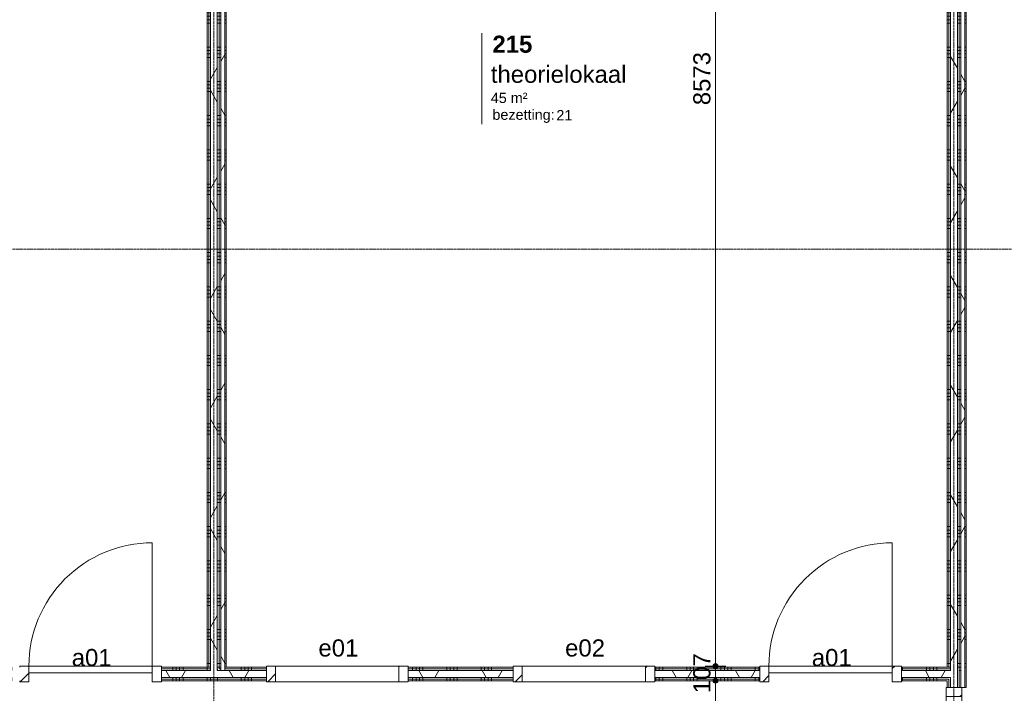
# Model space of a CAD drawing. Header units: millimetres. Extents: x 23523 to 72739, y 19604 to 59318.
# Tile 37 of 44: x 52611 to 59795, y 39958 to 44876. Entities that reach past the tile are written whole.
import ezdxf

# ---------------------------------------------------------------- set-up
doc = ezdxf.new("R2010")
doc.units = ezdxf.units.MM
doc.linetypes.add('stramien', pattern=[22.225, 12.7, -3.175, 3.175, -3.175])
doc.layers.add('00_Algemeen', color=7, linetype='Continuous', lineweight=9, true_color=0x00a600)
for name, color, linetype, lineweight in [('00_Algemeen-50', 7, 'Continuous', 9), ('22_Metselwerk', 7, 'Continuous', 18), ('30_Kozijnen-ramen-deuren', 7, 'Continuous', 9)]:
    doc.layers.add(name, color=color, linetype=linetype, lineweight=lineweight)
doc.styles.add('Arial', font='arial.ttf', dxfattribs={"height": 125})
doc.styles.add('Arial_3', font='arial.ttf', dxfattribs={"height": 1.5})
doc.styles.add('Arial_4', font='arial.ttf', dxfattribs={"height": 75})
doc.styles.add('Arial_B', font='arialbd.ttf', dxfattribs={"height": 125})
doc.dimstyles.new('00_AEE_maatvoering_2_5mm', dxfattribs={"dimscale": 304.8, "dimtxt": 127.532425, "dimasz": 0.459318, "dimexe": 0.246063, "dimexo": 0.0625, "dimgap": 0, "dimtad": 1, "dimdec": 0, "dimzin": 0, "dimdsep": 46, "dimtxsty": 'Arial', "dimblk1": 'DOTSMALL', "dimblk2": 'DOTSMALL', "dimsah": 1, "dimcen": 0.09, "dimdle": 0.246063, "dimazin": 0, "dimtfac": 1, "dimtdec": 4, "dimtix": 1, "dimtmove": 0, "dimatfit": 3, "dimfxl": 0.246063, "dimfxlon": 1, "dimtvp": 1, "dimtolj": 1, "dimtzin": 0, "dimarcsym": 2})
doc.dimstyles.new('00_AEE_maatvoering_2_5mm_2', dxfattribs={"dimscale": 304.8, "dimtxt": 127.532425, "dimasz": 0.459318, "dimexe": 0.246063, "dimexo": 0.0625, "dimgap": 0, "dimtad": 1, "dimdec": 0, "dimzin": 0, "dimdsep": 46, "dimtxsty": 'Arial', "dimblk1": 'DOTSMALL', "dimblk2": 'DOTSMALL', "dimsah": 1, "dimcen": 0.09, "dimdle": 0.246063, "dimazin": 0, "dimtfac": 1, "dimtdec": 4, "dimtix": 1, "dimtmove": 2, "dimatfit": 3, "dimfxl": 0.246063, "dimfxlon": 1, "dimtvp": 1, "dimtolj": 1, "dimtzin": 0, "dimarcsym": 2})
pattern_1 = [(180, (59477.54, 39125), (-3e-14, -250), []), (180, (59477.54, 39150), (-3e-14, -250), []), (180, (59477.54, 39175), (-3e-14, -250), []), (180, (59477.54, 39200), (-3e-14, -250), [])]
pattern_2 = [(1e-13, (59377.54, 44175), (-6e-13, 250), []), (1e-13, (59377.54, 44150), (-6e-13, 250), []), (1e-13, (59377.54, 44125), (-6e-13, 250), []), (1e-13, (59377.54, 44100), (-6e-13, 250), [])]
pattern_3 = [(60, (-5372.46, 0), (-346.4102, 200), []), (120, (-5372.46, 0), (-346.4102, -200), [])]
pattern_4 = [(1e-13, (53977.54, 44175), (-6e-13, 250), []), (1e-13, (53977.54, 44150), (-6e-13, 250), []), (1e-13, (53977.54, 44125), (-6e-13, 250), []), (1e-13, (53977.54, 44100), (-6e-13, 250), [])]
pattern_5 = [(315, (-38517, 64800), (106.06602, 106.06602), [])]
pattern_6 = [(270, (54052.54, 40150), (250, 9e-13), []), (270, (54027.54, 40150), (250, 9e-13), []), (270, (54002.54, 40150), (250, 9e-13), []), (270, (53977.54, 40150), (250, 9e-13), [])]

# ---------------------------------------------------------------- blocks, each defined once
blk = doc.blocks.new('32_AEE_VO_FIX_Binnendeuren - D_1800x2300_Deur_zijlicht rechts 900 lariks-8008739-02 tweede verdieping - B')
at = {"layer": '30_Kozijnen-ramen-deuren', "true_color": 0xc0c0c0}
h = blk.add_hatch(dxfattribs=at)
h.set_pattern_fill('FP_32', color=9, style=0, pattern_type=2)
h.set_pattern_definition(pattern_5)
h.paths.add_polyline_path([(-517, 57), (-517, -57), (-450, -57), (-450, 57)])
h.paths.add_polyline_path([(1417, -25), (1417, -57), (1484, -57), (1484, 57), (1417, 57), (1417, 25)])
h = blk.add_hatch(dxfattribs=at)
h.set_pattern_fill('FP_32', color=9, style=0, pattern_type=2)
h.set_pattern_definition(pattern_5)
h.paths.add_polyline_path([(450, -57), (517, -57), (517, 57), (450, 57)])
at = {"layer": '30_Kozijnen-ramen-deuren'}
for p, q in [((-517, 57), (-450, 57)), ((-450, 57), (-450, -57)), ((450, 57), (517, 57)), ((450, -57), (450, 57)), ((517, 57), (1417, 57)), ((517, 57), (517, -57)), ((1417, 57), (1484, 57)), ((1417, -57), (1417, 57)), ((1484, 57), (1484, 50)), ((-450, -57), (-517, -57)), ((-450, -7), (450, -7)), ((-450, -57), (-450, -7)), ((450, -57), (-450, -57)), ((450, -7), (450, -57)), ((517, -57), (450, -57)), ((1417, -57), (517, -57)), ((1484, -57), (1417, -57))]:
    blk.add_line(p, q, dxfattribs=at)
blk = doc.blocks.new('32_AEE_VO_FIX_Binnendeuren - D_900x2300_Dicht Paneel lariks-V2-02 tweede verdieping - B')
at = {"layer": '30_Kozijnen-ramen-deuren', "true_color": 0xc0c0c0}
h = blk.add_hatch(dxfattribs=at)
h.set_pattern_fill('FP_33', color=9, style=0, pattern_type=2)
h.set_pattern_definition([(225, (63900, 40100), (106.06602, -106.06602), [])])
h.paths.add_polyline_path([(-517, 57), (-517, -57), (-450, -57), (-450, 57)])
h.paths.add_polyline_path([(517, 57), (450, 57), (450, -57), (517, -57), (517, 50)])
at = {"layer": '30_Kozijnen-ramen-deuren'}
for p, q in [((-517, 57), (-450, 57)), ((-517, 50), (-517, 57)), ((-450, 57), (-450, -57)), ((450, 57), (517, 57)), ((450, -57), (450, 57)), ((517, 57), (517, 50)), ((-517, -57), (-517, -50)), ((-450, -57), (-517, -57)), ((-450, -7), (450, -7)), ((-450, -57), (-450, -7)), ((450, -57), (-450, -57)), ((450, -7), (450, -57)), ((517, -57), (450, -57)), ((517, -50), (517, -57))]:
    blk.add_line(p, q, dxfattribs=at)
blk = doc.blocks.new('32_AEE_VO_FIX_Binnendeuren - D_900x2300_Dicht Paneel lariks-V3-02 tweede verdieping - B')
at = {"layer": '30_Kozijnen-ramen-deuren', "true_color": 0xc0c0c0}
h = blk.add_hatch(dxfattribs=at)
h.set_pattern_fill('FP_34', color=9, style=0, pattern_type=2)
h.set_pattern_definition([(225, (58500, 40100), (106.06602, -106.06602), [])])
h.paths.add_polyline_path([(-517, 57), (-517, -57), (-450, -57), (-450, 57)])
h.paths.add_polyline_path([(517, 57), (450, 57), (450, -57), (517, -57), (517, 50)])
at = {"layer": '30_Kozijnen-ramen-deuren'}
for p, q in [((-517, 57), (-450, 57)), ((-517, 50), (-517, 57)), ((-450, 57), (-450, -57)), ((450, 57), (517, 57)), ((450, -57), (450, 57)), ((517, 57), (517, 50)), ((-517, -57), (-517, -50)), ((-450, -57), (-517, -57)), ((-450, -7), (450, -7)), ((-450, -57), (-450, -7)), ((450, -57), (-450, -57)), ((450, -7), (450, -57)), ((517, -57), (450, -57)), ((517, -50), (517, -57))]:
    blk.add_line(p, q, dxfattribs=at)
blk = doc.blocks.new('32_AEE_VO_FIX_Binnenramen - R_b1034xh2367_Vast lariks-V9-02 tweede verdieping - B')
at = {"layer": '30_Kozijnen-ramen-deuren', "true_color": 0xc0c0c0}
h = blk.add_hatch(dxfattribs=at)
h.set_pattern_fill('FP_48', color=9, style=0, pattern_type=2)
h.set_pattern_definition([(45, (-60300, -40100), (-106.06602, 106.06602), [])])
h.paths.add_polyline_path([(517, -57), (517, 57), (450, 57), (450, -57)])
h.paths.add_polyline_path([(-450, -57), (-450, 57), (-517, 57), (-517, -57)])
at = {"layer": '30_Kozijnen-ramen-deuren'}
for p, q in [((-450, 57), (-517, 57)), ((-517, 57), (-517, 50)), ((-450, -57), (-450, 57)), ((-450, 57), (450, 57)), ((517, 57), (450, 57)), ((450, 57), (450, -57)), ((517, 50), (517, 57)), ((-517, -50), (-517, -57)), ((-517, -57), (-450, -57)), ((-450, -57), (450, -57)), ((450, -57), (517, -57)), ((517, -57), (517, -50))]:
    blk.add_line(p, q, dxfattribs=at)
blk = doc.blocks.new('32_AEE_VO_FIX_Binnenramen - R_b1034xh2367_Vast lariks dicht-8011881-02 tweede verdieping - B')
at = {"layer": '30_Kozijnen-ramen-deuren', "true_color": 0xc0c0c0}
h = blk.add_hatch(dxfattribs=at)
h.set_pattern_fill('FP_49', color=9, style=0, pattern_type=2)
h.set_pattern_definition([(45, (-62100, -40100), (-106.06602, 106.06602), [])])
h.paths.add_polyline_path([(517, -57), (517, 57), (450, 57), (450, -57)])
h.paths.add_polyline_path([(-450, -57), (-450, 57), (-517, 57), (-517, -57)])
at = {"layer": '30_Kozijnen-ramen-deuren'}
for p, q in [((-450, 57), (-517, 57)), ((-517, 57), (-517, 50)), ((-450, -57), (-450, 57)), ((-450, 57), (450, 57)), ((517, 57), (450, 57)), ((450, 57), (450, -57)), ((517, 50), (517, 57)), ((-517, -50), (-517, -57)), ((-517, -57), (-450, -57)), ((-450, -57), (450, -57)), ((450, -57), (517, -57)), ((517, -57), (517, -50))]:
    blk.add_line(p, q, dxfattribs=at)
blk = doc.blocks.new('30_AEE_VO_draairichting - 30_AEE_VO_draairichting-8193168-02 tweede verdieping - B')
at = {"layer": '30_Kozijnen-ramen-deuren'}
blk.add_line((-450, -900), (-450, 0), dxfattribs=at)
blk.add_arc((-450, 0), 900, 270, 0, dxfattribs=at)
blk = doc.blocks.new('00_AEE_tag_ruimte_groot_2192_zonder PVE - Naam nummer oppervlak bezettingsgraad-5019603-02 tweede verdieping - B')
at = {"layer": '00_Algemeen', "color": 7}
for p, q in [((-8.06, 7.73), (-8.06, 3.23)), ((-8.06, 3.23), (-8.06, 0.65)), ((-8.06, 0.65), (-8.06, -2.44)), ((-8.06, -2.44), (-8.06, -5.54))]:
    blk.add_line(p, q, dxfattribs=at)
at = {"layer": '00_Algemeen', "color": 8, "true_color": 0x808080, "insert": (-6.49, -3.42), "char_height": 1.5, "width": 10.8228, "attachment_point": 1, "style": 'Arial_3'}
blk.add_mtext('bezetting:', dxfattribs=at)
blk = doc.blocks.new('DIMBLOCK47-02 tweede verdieping - B')
at = {"layer": '00_Algemeen-50', "transparency": 16777216}
h = blk.add_hatch(color=256, dxfattribs=at)
edge = h.paths.add_edge_path()
edge.add_arc((57687.8, 40050), 17.5, 0, 360)
h = blk.add_hatch(color=256, dxfattribs=at)
edge = h.paths.add_edge_path()
edge.add_arc((57687.8, 37850), 17.5, 0, 360)
for p, q in [((57687.8, 40050), (57612.8, 40050)), ((57687.8, 37775), (57687.8, 40050)), ((57687.8, 40050), (57762.8, 40050)), ((57687.8, 37850), (57612.8, 37850)), ((57687.8, 37850), (57762.8, 37850))]:
    blk.add_line(p, q, dxfattribs=at)
for centre in [(57687.8, 40050), (57687.8, 37850)]:
    blk.add_circle(centre, 17.5, dxfattribs=at)
at = {"layer": '00_Algemeen-50', "color": 0, "transparency": 16777216, "insert": (57525.5, 38488.5), "char_height": 125, "width": 461.471, "attachment_point": 1, "rotation": 90, "line_spacing_factor": 0.941778, "style": 'Arial'}
blk.add_mtext('2200', dxfattribs=at)
blk = doc.blocks.new('_DotSmall')
at = {"color": 0, "linetype": 'ByBlock', "const_width": 0.5}
blk.add_lwpolyline([(-0.0625, 0, 1), (0.0625, 0, 1)], format="xyb", close=True, dxfattribs=at)
blk = doc.blocks.new('DIMBLOCK48-02 tweede verdieping - B')
at = {"layer": '00_Algemeen-50', "transparency": 16777216}
h = blk.add_hatch(color=256, dxfattribs=at)
edge = h.paths.add_edge_path()
edge.add_arc((57687.8, 40157), 17.5, 0, 360)
h = blk.add_hatch(color=256, dxfattribs=at)
edge = h.paths.add_edge_path()
edge.add_arc((57687.8, 40050), 17.5, 0, 360)
for p, q in [((57687.8, 40157), (57612.8, 40157)), ((57687.8, 40050), (57687.8, 40157)), ((57687.8, 40157), (57762.8, 40157)), ((57687.8, 40050), (57612.8, 40050)), ((57687.8, 40050), (57762.8, 40050))]:
    blk.add_line(p, q, dxfattribs=at)
for centre in [(57687.8, 40157), (57687.8, 40050)]:
    blk.add_circle(centre, 17.5, dxfattribs=at)
at = {"layer": '00_Algemeen-50', "color": 0, "transparency": 16777216, "insert": (57525.5, 39959.3), "char_height": 125, "width": 346.103, "attachment_point": 1, "rotation": 90, "line_spacing_factor": 0.941778, "style": 'Arial'}
blk.add_mtext('107', dxfattribs=at)
blk = doc.blocks.new('DIMBLOCK49-02 tweede verdieping - B')
at = {"layer": '00_Algemeen-50', "transparency": 16777216}
h = blk.add_hatch(color=256, dxfattribs=at)
edge = h.paths.add_edge_path()
edge.add_arc((57687.8, 48730), 17.5, 0, 360)
h = blk.add_hatch(color=256, dxfattribs=at)
edge = h.paths.add_edge_path()
edge.add_arc((57687.8, 40157), 17.5, 0, 360)
for p, q in [((57687.8, 40157), (57687.8, 48805)), ((57687.8, 48730), (57612.8, 48730)), ((57687.8, 48730), (57762.8, 48730)), ((57687.8, 40157), (57612.8, 40157)), ((57687.8, 40157), (57762.8, 40157))]:
    blk.add_line(p, q, dxfattribs=at)
for centre in [(57687.8, 48730), (57687.8, 40157)]:
    blk.add_circle(centre, 17.5, dxfattribs=at)
at = {"layer": '00_Algemeen-50', "color": 0, "transparency": 16777216, "insert": (57525.5, 44251.2), "char_height": 125, "width": 461.471, "attachment_point": 1, "rotation": 90, "line_spacing_factor": 0.941778, "style": 'Arial'}
blk.add_mtext('8573', dxfattribs=at)

msp = doc.modelspace()

# ---------------------------------------------------------------- hatches: boundary and pattern name
at = {"layer": '22_Metselwerk', "lineweight": 9}
h = msp.add_hatch(dxfattribs=at)
h.set_pattern_fill('FP_20', color=256, angle=90, style=0, pattern_type=2)
h.set_pattern_definition(pattern_4)
h.paths.add_polyline_path([(53977.5, 40150), (53990, 40150), (53990, 48400), (53977.5, 48400), (53977.5, 40303)])
h = msp.add_hatch(dxfattribs=at)
h.set_pattern_fill('FP_20', color=256, angle=90, style=0, pattern_type=2)
h.set_pattern_definition(pattern_4)
h.paths.add_polyline_path([(53990, 40150), (54002.5, 40150), (54002.5, 48400), (53990, 48400), (53990, 40303)])
h = msp.add_hatch(dxfattribs=at)
h.set_pattern_fill('FP_11', color=256, angle=60, style=0, pattern_type=2)
h.set_pattern_definition(pattern_3)
h.paths.add_polyline_path([(54052.5, 40125), (54052.5, 48400), (54002.5, 48400), (54002.5, 40125)])
h = msp.add_hatch(dxfattribs=at)
h.set_pattern_fill('FP_20', color=256, angle=90, style=0, pattern_type=2)
h.set_pattern_definition(pattern_4)
h.paths.add_polyline_path([(54065, 40137.5), (54065, 48400), (54052.5, 48400), (54052.5, 40137.5)])
h = msp.add_hatch(dxfattribs=at)
h.set_pattern_fill('FP_20', color=256, angle=90, style=0, pattern_type=2)
h.set_pattern_definition(pattern_4)
h.paths.add_polyline_path([(54065, 40150), (54077.5, 40150), (54077.5, 48400), (54065, 48400), (54065, 40303)])
h = msp.add_hatch(dxfattribs=at)
h.set_pattern_fill('FP_11', color=256, angle=60, style=0, pattern_type=2)
h.set_pattern_definition(pattern_3)
h.paths.add_polyline_path([(54107.5, 40125), (54107.5, 48400), (54077.5, 48400), (54077.5, 40125)])
h = msp.add_hatch(dxfattribs=at)
h.set_pattern_fill('FP_132', color=256, angle=90, style=0, pattern_type=2)
h.set_pattern_definition([(1e-13, (54077.54, 44175), (-6e-13, 250), []), (1e-13, (54077.54, 44150), (-6e-13, 250), []), (1e-13, (54077.54, 44125), (-6e-13, 250), []), (1e-13, (54077.54, 44100), (-6e-13, 250), [])])
h.paths.add_polyline_path([(54107.5, 40150), (54117.5, 40150), (54117.5, 48400), (54107.5, 48400), (54107.5, 40303)])
h = msp.add_hatch(dxfattribs=at)
h.set_pattern_fill('FP_19', color=256, angle=90, style=0, pattern_type=2)
h.set_pattern_definition(pattern_2)
h.paths.add_polyline_path([(59390, 40150), (59390, 48400), (59377.5, 48400), (59377.5, 40150)])
h = msp.add_hatch(dxfattribs=at)
h.set_pattern_fill('FP_19', color=256, angle=90, style=0, pattern_type=2)
h.set_pattern_definition(pattern_2)
h.paths.add_polyline_path([(59390, 40150), (59402.5, 40150), (59402.5, 48400), (59390, 48400), (59390, 40303)])
h = msp.add_hatch(dxfattribs=at)
h.set_pattern_fill('FP_11', color=256, angle=60, style=0, pattern_type=2)
h.set_pattern_definition(pattern_3)
h.paths.add_polyline_path([(59452.5, 40125), (59452.5, 48400), (59402.5, 48400), (59402.5, 40125)])
h = msp.add_hatch(dxfattribs=at)
h.set_pattern_fill('FP_19', color=256, angle=90, style=0, pattern_type=2)
h.set_pattern_definition(pattern_2)
h.paths.add_polyline_path([(59452.5, 40137.5), (59465, 40137.5), (59465, 48400), (59452.5, 48400), (59452.5, 40150)])
h = msp.add_hatch(dxfattribs=at)
h.set_pattern_fill('FP_19', color=256, angle=90, style=0, pattern_type=2)
h.set_pattern_definition(pattern_2)
h.paths.add_polyline_path([(59477.5, 40150), (59477.5, 48400), (59465, 48400), (59465, 40150)])
h = msp.add_hatch(dxfattribs=at)
h.set_pattern_fill('FP_11', color=256, angle=60, style=0, pattern_type=2)
h.set_pattern_definition(pattern_3)
h.paths.add_polyline_path([(59477.5, 40150), (59507.5, 40150), (59507.5, 48400), (59477.5, 48400), (59477.5, 40303)])
h = msp.add_hatch(dxfattribs=at)
h.set_pattern_fill('FP_130', color=256, angle=90, style=0, pattern_type=2)
h.set_pattern_definition([(1e-13, (59477.54, 44175), (-6e-13, 250), []), (1e-13, (59477.54, 44150), (-6e-13, 250), []), (1e-13, (59477.54, 44125), (-6e-13, 250), []), (1e-13, (59477.54, 44100), (-6e-13, 250), [])])
h.paths.add_polyline_path([(59507.5, 40150), (59517.5, 40150), (59517.5, 48400), (59507.5, 48400), (59507.5, 40303)])
h = msp.add_hatch(dxfattribs=at)
h.set_pattern_fill('FP_98', color=256, angle=-270, style=0, pattern_type=2)
h.set_pattern_definition(pattern_6)
h.paths.add_polyline_path([(59477.5, 40137.5), (59477.5, 40150), (59465, 40150), (59465, 40137.5)])
h.paths.add_polyline_path([(59044.5, 40137.5), (59402.5, 40137.5), (59402.5, 40150), (59044.5, 40150)])
h.paths.add_polyline_path([(57799, 40137.5), (58010.5, 40137.5), (58010.5, 40150), (57244.5, 40150), (57244.5, 40137.5)])
h.paths.add_polyline_path([(56210.5, 40137.5), (56210.5, 40150), (55444.5, 40150), (55444.5, 40137.5)])
h.paths.add_polyline_path([(53644.5, 40137.5), (54002.5, 40137.5), (54002.5, 40150), (53644.5, 40150)])
h.paths.add_polyline_path([(54158.4, 40137.5), (54410.5, 40137.5), (54410.5, 40150), (54107.5, 40150), (54107.5, 40137.5)])
h.paths.add_polyline_path([(54077.5, 40137.5), (54077.5, 40150), (54065, 40150), (54065, 40137.5)])
h.paths.add_polyline_path([(52503.6, 40137.5), (52610.5, 40137.5), (52610.5, 40150), (51844.5, 40150), (51844.5, 40137.5)])
h.paths.add_polyline_path([(50044.5, 40137.5), (50810.5, 40137.5), (50810.5, 40150), (50044.5, 40150)])
h.paths.add_polyline_path([(48863, 40137.5), (49010.5, 40137.5), (49010.5, 40150), (48827.5, 40150), (48827.5, 40137.5)])
h = msp.add_hatch(dxfattribs=at)
h.set_pattern_fill('FP_98', color=256, angle=-270, style=0, pattern_type=2)
h.set_pattern_definition(pattern_6)
h.paths.add_polyline_path([(59044.5, 40125), (59402.5, 40125), (59402.5, 40137.5), (59044.5, 40137.5)])
h.paths.add_polyline_path([(59465, 40125), (59465, 40137.5), (59452.5, 40137.5), (59452.5, 40125), (59453.8, 40125)])
h.paths.add_polyline_path([(58010.5, 40125), (58010.5, 40137.5), (57244.5, 40137.5), (57244.5, 40125), (57799, 40125)])
h.paths.add_polyline_path([(56210.5, 40125), (56210.5, 40137.5), (55444.5, 40137.5), (55444.5, 40125)])
h.paths.add_polyline_path([(53644.5, 40125), (54002.5, 40125), (54002.5, 40137.5), (53644.5, 40137.5)])
h.paths.add_polyline_path([(52503.6, 40125), (52610.5, 40125), (52610.5, 40137.5), (51844.5, 40137.5), (51844.5, 40125)])
h.paths.add_polyline_path([(54052.5, 40125), (54077.5, 40125), (54077.5, 40137.5), (54052.5, 40137.5)])
h.paths.add_polyline_path([(54107.5, 40125), (54410.5, 40125), (54410.5, 40137.5), (54107.5, 40137.5)])
h.paths.add_polyline_path([(50810.5, 40125), (50810.5, 40137.5), (50044.5, 40137.5), (50044.5, 40125)])
h.paths.add_polyline_path([(49010.5, 40125), (49010.5, 40137.5), (48827.5, 40137.5), (48827.5, 40125), (48863, 40125)])
h = msp.add_hatch(dxfattribs=at)
h.set_pattern_fill('FP_11', color=256, angle=60, style=0, pattern_type=2)
h.set_pattern_definition(pattern_3)
h.paths.add_polyline_path([(59402.5, 40075), (59452.5, 40075), (59452.5, 40125), (59044.5, 40125), (59044.5, 40075), (59122.8, 40075)])
h.paths.add_polyline_path([(58010.5, 40075), (58010.5, 40125), (57244.5, 40125), (57244.5, 40075), (57799, 40075)])
h.paths.add_polyline_path([(54410.5, 40075), (54410.5, 40125), (53644.5, 40125), (53644.5, 40075), (54158.4, 40075)])
h.paths.add_polyline_path([(55444.5, 40075), (56210.5, 40075), (56210.5, 40125), (55444.5, 40125)])
h.paths.add_polyline_path([(52503.6, 40075), (52610.5, 40075), (52610.5, 40125), (51844.5, 40125), (51844.5, 40075)])
h.paths.add_polyline_path([(50810.5, 40075), (50810.5, 40125), (50044.5, 40125), (50044.5, 40075)])
h.paths.add_polyline_path([(49010.5, 40075), (49010.5, 40125), (48827.5, 40125), (48827.5, 40075), (48863, 40075)])
h = msp.add_hatch(dxfattribs=at)
h.set_pattern_fill('FP_13', color=256, angle=90, style=0, pattern_type=2)
h.set_pattern_definition(pattern_1)
h.paths.add_polyline_path([(59465, 40001), (59465, 40125), (59452.5, 40125), (59452.5, 40001), (59453.8, 40001)])
h = msp.add_hatch(dxfattribs=at)
h.set_pattern_fill('FP_13', color=256, angle=90, style=0, pattern_type=2)
h.set_pattern_definition(pattern_1)
h.paths.add_polyline_path([(59465, 40001), (59477.5, 40001), (59477.5, 40137.5), (59465, 40137.5), (59465, 40050)])
h = msp.add_hatch(dxfattribs=at)
h.set_pattern_fill('FP_131', color=256, angle=90, style=0, pattern_type=2)
h.set_pattern_definition([(0, (59477.54, 39975.5), (0, 250), []), (0, (59477.54, 39950.5), (0, 250), []), (0, (59477.54, 39925.5), (0, 250), []), (0, (59477.54, 39900.5), (0, 250), [])])
h.paths.add_polyline_path([(59517.5, 40001), (59517.5, 40150), (59507.5, 40150), (59507.5, 40001)])
h = msp.add_hatch(dxfattribs=at)
h.set_pattern_fill('FP_98', color=256, angle=-270, style=0, pattern_type=2)
h.set_pattern_definition(pattern_6)
h.paths.add_polyline_path([(59390, 40062.5), (59402.5, 40062.5), (59402.5, 40075), (59044.5, 40075), (59044.5, 40062.5), (59122.8, 40062.5)])
h.paths.add_polyline_path([(54410.5, 40062.5), (54410.5, 40075), (53644.5, 40075), (53644.5, 40062.5), (54158.4, 40062.5)])
h.paths.add_polyline_path([(56210.5, 40062.5), (56210.5, 40075), (55444.5, 40075), (55444.5, 40062.5)])
h.paths.add_polyline_path([(57799, 40062.5), (58010.5, 40062.5), (58010.5, 40075), (57244.5, 40075), (57244.5, 40062.5)])
h.paths.add_polyline_path([(52503.6, 40062.5), (52610.5, 40062.5), (52610.5, 40075), (51844.5, 40075), (51844.5, 40062.5)])
h.paths.add_polyline_path([(50044.5, 40062.5), (50810.5, 40062.5), (50810.5, 40075), (50044.5, 40075)])
h.paths.add_polyline_path([(49010.5, 40062.5), (49010.5, 40075), (48827.5, 40075), (48827.5, 40062.5), (48863, 40062.5)])
h = msp.add_hatch(dxfattribs=at)
h.set_pattern_fill('FP_98', color=256, angle=-270, style=0, pattern_type=2)
h.set_pattern_definition(pattern_6)
h.paths.add_polyline_path([(59377.5, 40050), (59390, 40050), (59390, 40062.5), (59044.5, 40062.5), (59044.5, 40050), (59122.8, 40050)])
h.paths.add_polyline_path([(56210.5, 40050), (56210.5, 40062.5), (55444.5, 40062.5), (55444.5, 40050)])
h.paths.add_polyline_path([(57244.5, 40050), (58010.5, 40050), (58010.5, 40062.5), (57244.5, 40062.5)])
h.paths.add_polyline_path([(54158.4, 40050), (54410.5, 40050), (54410.5, 40062.5), (53644.5, 40062.5), (53644.5, 40050), (53827.4, 40050)])
h.paths.add_polyline_path([(52610.5, 40050), (52610.5, 40062.5), (51844.5, 40062.5), (51844.5, 40050), (52503.6, 40050)])
h.paths.add_polyline_path([(50810.5, 40050), (50810.5, 40062.5), (50044.5, 40062.5), (50044.5, 40050)])
h.paths.add_polyline_path([(49010.5, 40050), (49010.5, 40062.5), (48827.5, 40062.5), (48827.5, 40050), (48863, 40050)])

# ---------------------------------------------------------------- linework, layer by layer
at = {"layer": '00_Algemeen', "color": 150, "linetype": 'stramien', "true_color": 0x0080ff}
for p, q in [((54027.5, 20667.9), (54027.5, 59018.3)), ((59427.5, 20667.9), (59427.5, 59018.3)), ((72439, 43200), (23823.4, 43200))]:
    msp.add_line(p, q, dxfattribs=at)
at = {"layer": '22_Metselwerk', "lineweight": 9}
for p, q in [((53977.5, 48400), (53977.5, 40150)), ((53990, 48400), (53990, 40150)), ((54065, 48400), (54065, 40137.5)), ((54077.5, 48400), (54077.5, 40125)), ((54107.5, 48400), (54107.5, 40125)), ((54117.5, 40150), (54117.5, 48400)), ((59377.5, 48400), (59377.5, 40150)), ((59390, 48400), (59390, 40150)), ((59465, 48400), (59465, 40001)), ((59477.5, 48400), (59477.5, 40001)), ((59507.5, 48400), (59507.5, 40001)), ((59517.5, 40001), (59517.5, 48400)), ((53977.5, 40150), (53644.5, 40150)), ((53644.5, 40150), (53644.5, 40125)), ((54002.5, 40137.5), (53644.5, 40137.5)), ((53990, 40150), (54002.5, 40150)), ((54077.5, 40137.5), (54065, 40137.5)), ((54410.5, 40150), (54107.5, 40150)), ((54410.5, 40137.5), (54107.5, 40137.5)), ((54410.5, 40125), (54410.5, 40150)), ((56210.5, 40150), (55444.5, 40150)), ((55444.5, 40150), (55444.5, 40125)), ((56210.5, 40137.5), (55444.5, 40137.5)), ((56210.5, 40125), (56210.5, 40150)), ((58010.5, 40150), (57244.5, 40150)), ((57244.5, 40150), (57244.5, 40125)), ((58010.5, 40137.5), (57244.5, 40137.5)), ((58010.5, 40125), (58010.5, 40150)), ((59377.5, 40150), (59044.5, 40150)), ((59044.5, 40150), (59044.5, 40125)), ((59402.5, 40137.5), (59044.5, 40137.5)), ((59390, 40150), (59402.5, 40150)), ((53644.5, 40075), (53644.5, 40050)), ((54410.5, 40062.5), (53644.5, 40062.5)), ((53644.5, 40050), (54410.5, 40050)), ((54410.5, 40050), (54410.5, 40075)), ((55444.5, 40075), (55444.5, 40050)), ((56210.5, 40062.5), (55444.5, 40062.5)), ((55444.5, 40050), (56210.5, 40050)), ((56210.5, 40050), (56210.5, 40075)), ((57244.5, 40075), (57244.5, 40050)), ((58010.5, 40062.5), (57244.5, 40062.5)), ((57244.5, 40050), (58010.5, 40050)), ((58010.5, 40050), (58010.5, 40075)), ((59044.5, 40075), (59044.5, 40050)), ((59390, 40062.5), (59044.5, 40062.5)), ((59044.5, 40050), (59377.5, 40050)), ((59377.5, 40050), (59377.5, 40001)), ((59390, 40001), (59390, 40062.5)), ((59377.5, 40001), (59402.5, 40001)), ((59452.5, 40001), (59517.5, 40001))]:
    msp.add_line(p, q, dxfattribs=at)
at = {"layer": '22_Metselwerk'}
for p, q in [((54002.5, 48400), (54002.5, 40125)), ((54052.5, 48400), (54052.5, 40125)), ((59402.5, 48400), (59402.5, 40125)), ((59452.5, 48400), (59452.5, 40001)), ((53644.5, 40125), (53644.5, 40075)), ((54002.5, 40125), (53644.5, 40125)), ((54410.5, 40125), (54052.5, 40125)), ((54410.5, 40075), (54410.5, 40125)), ((55444.5, 40125), (55444.5, 40075)), ((56210.5, 40125), (55444.5, 40125)), ((56210.5, 40075), (56210.5, 40125)), ((57244.5, 40125), (57244.5, 40075)), ((58010.5, 40125), (57244.5, 40125)), ((58010.5, 40075), (58010.5, 40125)), ((59044.5, 40125), (59044.5, 40075)), ((59402.5, 40125), (59044.5, 40125)), ((54410.5, 40075), (53644.5, 40075)), ((56210.5, 40075), (55444.5, 40075)), ((58010.5, 40075), (57244.5, 40075)), ((59402.5, 40075), (59044.5, 40075)), ((59402.5, 40001), (59402.5, 40075)), ((59402.5, 40001), (59452.5, 40001))]:
    msp.add_line(p, q, dxfattribs=at)

# ---------------------------------------------------------------- block references
at = {"layer": '00_Algemeen', "color": 8, "true_color": 0x808080, "xscale": 49.99999999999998, "yscale": 49.99999999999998, "zscale": 49.99999999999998}
msp.add_blockref('00_AEE_tag_ruimte_groot_2192_zonder PVE - Naam nummer oppervlak bezettingsgraad-5019603-02 tweede verdieping - B', (56384.5, 44390.7), dxfattribs=at)
at = {"layer": '30_Kozijnen-ramen-deuren'}
for name, p, rotation in [('30_AEE_VO_draairichting - 30_AEE_VO_draairichting-8193168-02 tweede verdieping - B', (53127.5, 40157), 180), ('30_AEE_VO_draairichting - 30_AEE_VO_draairichting-8193168-02 tweede verdieping - B', (58527.5, 40157), 180), ('32_AEE_VO_FIX_Binnendeuren - D_900x2300_Dicht Paneel lariks-V3-02 tweede verdieping - B', (53127.5, 40100), 180), ('32_AEE_VO_FIX_Binnendeuren - D_900x2300_Dicht Paneel lariks-V2-02 tweede verdieping - B', (58527.5, 40100), 180), ('32_AEE_VO_FIX_Binnendeuren - D_1800x2300_Deur_zijlicht rechts 900 lariks-8008739-02 tweede verdieping - B', (59427.5, 38517), 90)]:
    msp.add_blockref(name, p, dxfattribs=dict(at, rotation=rotation))
for name, p in [('32_AEE_VO_FIX_Binnenramen - R_b1034xh2367_Vast lariks-V9-02 tweede verdieping - B', (54927.5, 40100)), ('32_AEE_VO_FIX_Binnenramen - R_b1034xh2367_Vast lariks dicht-8011881-02 tweede verdieping - B', (56727.5, 40100))]:
    msp.add_blockref(name, p, dxfattribs=at)

# ---------------------------------------------------------------- texts
at = {"layer": '00_Algemeen', "color": 7, "char_height": 125, "attachment_point": 1}
for s, insert, width, style in [('215', (56060.1, 44759.2), 348.734, 'Arial_B'), ('theorielokaal', (56048.2, 44539.7), 1182.489, 'Arial'), ('a01', (52990.3, 40282.1), 348.734, 'Arial'), ('a01', (58390.3, 40282.1), 348.734, 'Arial')]:
    msp.add_mtext(s, dxfattribs=dict(at, insert=insert, width=width, style=style))
at = {"layer": '00_Algemeen', "color": 8, "true_color": 0x808080, "char_height": 75, "attachment_point": 1, "style": 'Arial_4'}
for s, insert, width in [('45 m²', (56048.2, 44342.3), 332.7), ('21', (56526.7, 44216), 144.304)]:
    msp.add_mtext(s, dxfattribs=dict(at, insert=insert, width=width))
at = {"layer": '30_Kozijnen-ramen-deuren', "char_height": 125, "width": 348.734, "attachment_point": 1, "style": 'Arial'}
for s, insert in [('e01', (54790.3, 40352.1)), ('e02', (56590.3, 40352.1))]:
    msp.add_mtext(s, dxfattribs=dict(at, insert=insert))

# ---------------------------------------------------------------- dimensions: what is measured, and where the dimension line sits
at = {"layer": '00_Algemeen', "color": 7}
for base, p1, p2, override, picture, middle in [((57687.8, 48730), (57762.8, 40157), (57612.8, 48730), {"dimpost": '<>', "dimfxl": 8574.31216}, 'DIMBLOCK49-02 tweede verdieping - B', (57623.9, 44443.5)), ((57687.8, 40157), (57612.8, 40050), (57762.8, 40157), {"dimpost": '<>', "dimfxl": 184.252544}, 'DIMBLOCK48-02 tweede verdieping - B', (57624, 40103.5))]:
    dim = msp.add_linear_dim(base=base, p1=p1, p2=p2, angle=90, dimstyle='00_AEE_maatvoering_2_5mm', override=override, dxfattribs=at)
    dim.commit()
    dim.dimension.update_dxf_attribs({"geometry": picture, "text_midpoint": middle})
dim = msp.add_linear_dim(base=(57687.8, 40050), p1=(57612.8, 37850), p2=(57612.8, 40050), angle=90, dimstyle='00_AEE_maatvoering_2_5mm_2', override={"dimpost": '<>', "dimfxl": 2199.999999}, dxfattribs=at)
dim.commit()
dim.dimension.update_dxf_attribs({"geometry": 'DIMBLOCK47-02 tweede verdieping - B', "text_midpoint": (57608.8, 38719.2), "dimtype": 160, "text_rotation": 90})

doc.saveas('drawing.dxf')
